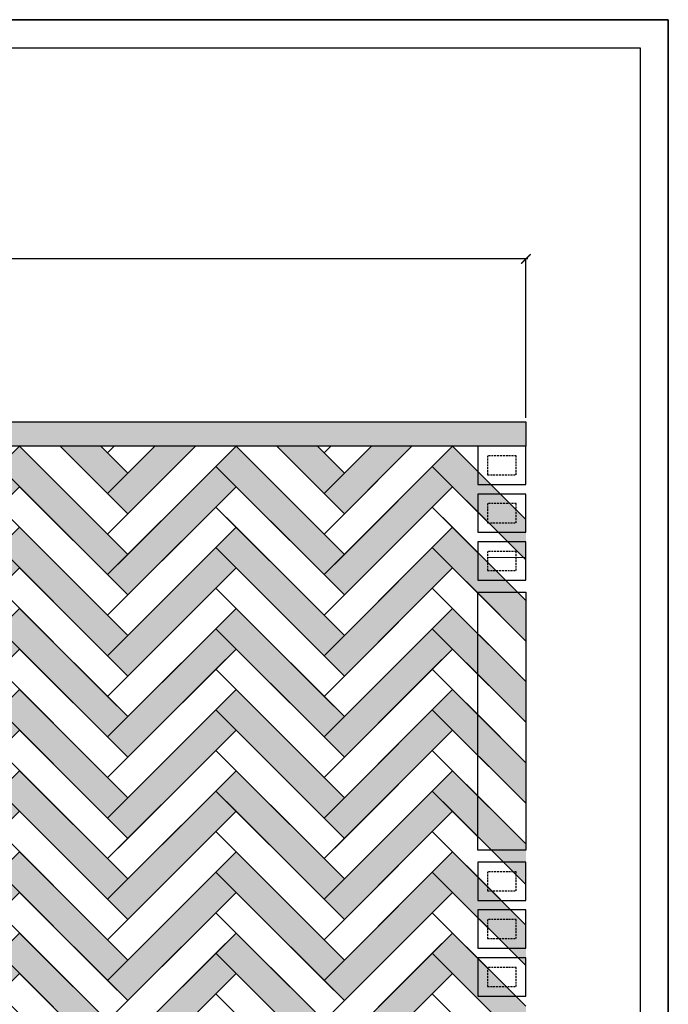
# Model space of a CAD drawing. Header units: millimetres. Extents: x 502444 to 745500, y -417645 to -375189.
# Tile 32 of 208: x 557381 to 560769, y -380337 to -375189. Entities that reach past the tile are written whole.
import ezdxf

# ---------------------------------------------------------------- set-up
doc = ezdxf.new("R2010")
doc.units = ezdxf.units.MM
doc.linetypes.add('DASHED', pattern=[0.75, 0.5, -0.25])
doc.layers.get('Defpoints').update_dxf_attribs({"color": 251})
for name, color, linetype, lineweight in [('0FM-WS-TEXT', 7, 'Continuous', 25), ('A-WALL', 113, 'Continuous', 9), ('Text', 7, 'Continuous', 25), ('Wall New', 1, 'Continuous', 50)]:
    doc.layers.add(name, color=color, linetype=linetype, lineweight=lineweight)
doc.layers.add('DIMENSIONS', color=7, linetype='Continuous', lineweight=25, true_color=0xcc0000)
doc.styles.add('RS75', font='@Malgun Gothic', dxfattribs={"height": 75})
doc.dimstyles.new('DIM', dxfattribs={"dimtxt": 100, "dimasz": 50, "dimexe": 0, "dimexo": 20, "dimgap": 0, "dimtad": 0, "dimdec": 0, "dimrnd": 5, "dimzin": 0, "dimdsep": 46, "dimtxsty": 'Standard', "dimblk": 'OBLIQUE', "dimcen": 0, "dimdle": 10, "dimadec": 4, "dimazin": 0, "dimtfac": 1, "dimtdec": 0, "dimtofl": 0, "dimtmove": 1, "dimatfit": 3, "dimfxl": 1, "dimtolj": 1, "dimtzin": 0, "dimarcsym": 0})

# ---------------------------------------------------------------- blocks, each defined once
blk = doc.blocks.new('sheet format horizontal')
at = {"layer": 'Text'}
for points in [[(66770.91, -4572.61), (66770.91, -3464.93), (65208.79, -3464.93), (65208.79, -4572.61)], [(66770.91, -4572.61), (65208.79, -4572.61), (65208.79, -3464.93), (66770.91, -3464.93)], [(65217.44, -3473.58), (66762.26, -3473.58), (66762.26, -4563.96), (65217.44, -4563.96)]]:
    blk.add_lwpolyline(points, close=True, dxfattribs=at)
blk = doc.blocks.new('_ArchTick')
at = {"color": 0, "linetype": 'ByBlock', "const_width": 0.15}
blk.add_lwpolyline([(-0.5, -0.5), (0.5, 0.5)], dxfattribs=at)
blk = doc.blocks.new('*D58')
at = {"layer": 'Defpoints', "color": 0, "lineweight": 25, "ltscale": 250, "transparency": 16777216}
for p in [(560024.9, -376439.2), (541016.5, -377291.8, 0), (560025, -377290.7, 0)]:
    blk.add_point(p, dxfattribs=at)
at = {"layer": 'DIMENSIONS', "color": 0, "lineweight": -2, "ltscale": 250, "transparency": 16777216}
for p, q in [((541006.5, -376440.2), (550158.1, -376439.7)), ((541016.5, -377271.8), (541016.5, -376440.2)), ((560034.9, -376439.2), (550883.3, -376439.7)), ((560025, -377270.7), (560024.9, -376439.2))]:
    blk.add_line(p, q, dxfattribs=at)
at = {"layer": 'DIMENSIONS', "color": 0, "lineweight": -2, "ltscale": 250, "transparency": 16777216, "xscale": 50, "yscale": 50, "zscale": 50}
for p, rotation in [((541016.5, -376440.2), 180.0032110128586), ((560024.9, -376439.2), 0.003211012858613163)]:
    blk.add_blockref('_ArchTick', p, dxfattribs=dict(at, rotation=rotation))
at = {"layer": 'DIMENSIONS', "color": 0, "ltscale": 250, "transparency": 16777216, "insert": (550520.7, -376439.7), "char_height": 75, "attachment_point": 5, "rotation": 0.0032, "style": 'RS75'}
blk.add_mtext('\\A1;{\\H2.6667x;19010}', dxfattribs=at)

msp = doc.modelspace()

# ---------------------------------------------------------------- hatches: boundary and pattern name
at = {"layer": '0FM-WS-TEXT'}
h = msp.add_hatch(color=256, dxfattribs=at)
h.dxf.hatch_style = 1
h.paths.add_polyline_path([(560024.96632, -377291.76014), (541016.51592, -377291.76014), (541016.54237, -377418.76014), (560024.99277, -377418.76014)])
at = {"layer": '0FM-WS-TEXT', "true_color": 0x5a422b}
h = msp.add_hatch(color=49, dxfattribs=at)
h.dxf.hatch_style = 1
h.paths.add_polyline_path([(553985.59932, -378691.55235), (553879.5333, -378797.61836), (554445.21873, -379363.30379), (554551.28474, -379257.23777)])
h.paths.add_polyline_path([(555116.97017, -378903.68438), (555010.90415, -378797.61836), (554551.28474, -379257.23777), (554445.21873, -379363.30379), (554551.28474, -379469.36981)])
h.paths.add_polyline_path([(555116.97017, -378691.55235), (555010.90415, -378797.61836), (555576.58958, -379363.30379), (555682.65559, -379257.23777)])
h.paths.add_polyline_path([(556248.34102, -378903.68438), (556142.275, -378797.61836), (555682.65559, -379257.23777), (555576.58958, -379363.30379), (555682.65559, -379469.36981)])
h.paths.add_polyline_path([(556248.34102, -378691.55235), (556142.275, -378797.61836), (556248.34102, -378903.68438), (556707.96043, -379363.30379), (556814.02644, -379257.23777)])
h.paths.add_polyline_path([(557379.71187, -378903.68438), (557273.64585, -378797.61836), (556814.02644, -379257.23777), (556707.96043, -379363.30379), (556814.02644, -379469.36981)])
h.paths.add_polyline_path([(557379.71187, -378691.55235), (557273.64585, -378797.61836), (557839.33128, -379363.30379), (557945.39729, -379257.23777)])
h.paths.add_polyline_path([(558511.08272, -378903.68438), (558405.0167, -378797.61836), (557945.39729, -379257.23777), (557839.33128, -379363.30379), (557945.39729, -379469.36981)])
h.paths.add_polyline_path([(558511.08272, -378691.55235), (558405.0167, -378797.61836), (558970.70213, -379363.30379), (559076.76814, -379257.23777)])
h.paths.add_polyline_path([(559642.45357, -378903.68438), (559536.38755, -378797.61836), (559076.76814, -379257.23777), (558970.70213, -379363.30379), (559076.76814, -379469.36981)])
h.paths.add_polyline_path([(559642.45357, -378479.42031), (559536.38755, -378373.3543), (559076.76814, -378832.9737), (558970.70213, -378939.03972), (559076.76814, -379045.10574)])
h.paths.add_polyline_path([(558511.08272, -378267.28828), (558405.0167, -378373.3543), (558970.70213, -378939.03972), (559076.76814, -378832.9737)])
h.paths.add_polyline_path([(558511.08272, -378479.42031), (558405.0167, -378373.3543), (557945.39729, -378832.9737), (557839.33128, -378939.03972), (557945.39729, -379045.10574)])
h.paths.add_polyline_path([(557379.71187, -378267.28828), (557273.64585, -378373.3543), (557839.33128, -378939.03972), (557945.39729, -378832.9737)])
h.paths.add_polyline_path([(557379.71187, -378479.42031), (557273.64585, -378373.3543), (556814.02644, -378832.9737), (556707.96043, -378939.03972), (556814.02644, -379045.10574)])
h.paths.add_polyline_path([(556248.34102, -378267.28828), (556142.275, -378373.3543), (556248.34102, -378479.42031), (556707.96043, -378939.03972), (556814.02644, -378832.9737)])
h.paths.add_polyline_path([(556248.34102, -378479.42031), (556142.275, -378373.3543), (555682.65559, -378832.9737), (555576.58958, -378939.03972), (555682.65559, -379045.10574)])
h.paths.add_polyline_path([(555116.97017, -378267.28828), (555010.90415, -378373.3543), (555576.58958, -378939.03972), (555682.65559, -378832.9737)])
h.paths.add_polyline_path([(555116.97017, -378479.42031), (555010.90415, -378373.3543), (554551.28474, -378832.9737), (554445.21873, -378939.03972), (554551.28474, -379045.10574)])
h.paths.add_polyline_path([(553985.59932, -378267.28828), (553879.5333, -378373.3543), (554445.21873, -378939.03972), (554551.28474, -378832.9737)])
h.paths.add_polyline_path([(553985.59932, -377843.02421), (553879.5333, -377949.09023), (554445.21873, -378514.77565), (554551.28474, -378408.70964)])
h.paths.add_polyline_path([(555116.97017, -378055.15624), (555010.90415, -377949.09023), (554551.28474, -378408.70964), (554445.21873, -378514.77565), (554551.28474, -378620.84167)])
h.paths.add_polyline_path([(555116.97017, -377843.02421), (555010.90415, -377949.09023), (555576.58958, -378514.77565), (555682.65559, -378408.70964)])
h.paths.add_polyline_path([(556248.34102, -378055.15624), (556142.275, -377949.09023), (555682.65559, -378408.70964), (555576.58958, -378514.77565), (555682.65559, -378620.84167)])
h.paths.add_polyline_path([(556248.34102, -377843.02421), (556142.275, -377949.09023), (556248.34102, -378055.15624), (556707.96043, -378514.77565), (556814.02644, -378408.70964)])
h.paths.add_polyline_path([(557379.71187, -378055.15624), (557273.64585, -377949.09023), (556814.02644, -378408.70964), (556707.96043, -378514.77565), (556814.02644, -378620.84167)])
h.paths.add_polyline_path([(557379.71187, -377843.02421), (557273.64585, -377949.09023), (557839.33128, -378514.77565), (557945.39729, -378408.70964)])
h.paths.add_polyline_path([(558511.08272, -378055.15624), (558405.0167, -377949.09023), (557945.39729, -378408.70964), (557839.33128, -378514.77565), (557945.39729, -378620.84167)])
h.paths.add_polyline_path([(558511.08272, -377843.02421), (558405.0167, -377949.09023), (558970.70213, -378514.77565), (559076.76814, -378408.70964)])
h.paths.add_polyline_path([(559642.45357, -378055.15624), (559536.38755, -377949.09023), (559076.76814, -378408.70964), (558970.70213, -378514.77565), (559076.76814, -378620.84167)])
h.paths.add_polyline_path([(559642.45357, -377630.89218), (559536.38755, -377524.82616), (559076.76814, -377984.44557), (558970.70213, -378090.51158), (559076.76814, -378196.5776)])
h.paths.add_polyline_path([(558513.07736, -377420.75478), (558509.08808, -377420.75478), (558405.0167, -377524.82616), (558970.70213, -378090.51158), (559076.76814, -377984.44557)])
h.paths.add_polyline_path([(558511.08272, -377630.89218), (558405.0167, -377524.82616), (557945.39729, -377984.44557), (557839.33128, -378090.51158), (557945.39729, -378196.5776)])
h.paths.add_polyline_path([(557381.70651, -377420.75478), (557377.71723, -377420.75478), (557273.64585, -377524.82616), (557839.33128, -378090.51158), (557945.39729, -377984.44557)])
h.paths.add_polyline_path([(557379.71187, -377630.89218), (557273.64585, -377524.82616), (556814.02644, -377984.44557), (556707.96043, -378090.51158), (556814.02644, -378196.5776)])
h.paths.add_polyline_path([(556250.33566, -377420.75478), (556246.34638, -377420.75478), (556142.275, -377524.82616), (556248.34102, -377630.89218), (556707.96043, -378090.51158), (556814.02644, -377984.44557)])
h.paths.add_polyline_path([(556248.34102, -377630.89218), (556142.275, -377524.82616), (555682.65559, -377984.44557), (555576.58958, -378090.51158), (555682.65559, -378196.5776)])
h.paths.add_polyline_path([(555118.96481, -377420.75478), (555114.97553, -377420.75478), (555010.90415, -377524.82616), (555576.58958, -378090.51158), (555682.65559, -377984.44557)])
h.paths.add_polyline_path([(555116.97017, -377630.89218), (555010.90415, -377524.82616), (554551.28474, -377984.44557), (554445.21873, -378090.51158), (554551.28474, -378196.5776)])
h.paths.add_polyline_path([(553987.59396, -377420.75478), (553983.60468, -377420.75478), (553879.5333, -377524.82616), (554445.21873, -378090.51158), (554551.28474, -377984.44557)])
h.paths.add_polyline_path([(554551.28474, -377560.1815), (554411.85803, -377420.75478), (554199.72599, -377420.75478), (554445.21873, -377666.24752)], flags=17)
h.paths.add_polyline_path([(554902.8435, -377420.75478), (554690.71146, -377420.75478), (554551.28474, -377560.1815), (554445.21873, -377666.24752), (554551.28474, -377772.31353)])
h.paths.add_polyline_path([(555543.22888, -377420.75478), (555331.09684, -377420.75478), (555576.58958, -377666.24752), (555682.65559, -377560.1815)], flags=17)
h.paths.add_polyline_path([(556034.21435, -377420.75478), (555822.08231, -377420.75478), (555682.65559, -377560.1815), (555576.58958, -377666.24752), (555682.65559, -377772.31353)])
h.paths.add_polyline_path([(556814.02644, -377560.1815), (556674.59973, -377420.75478), (556462.46769, -377420.75478), (556707.96043, -377666.24752)], flags=17)
h.paths.add_polyline_path([(557165.5852, -377420.75478), (556953.45316, -377420.75478), (556814.02644, -377560.1815), (556707.96043, -377666.24752), (556814.02644, -377772.31353)])
h.paths.add_polyline_path([(557805.97057, -377420.75478), (557593.83854, -377420.75478), (557839.33128, -377666.24752), (557945.39729, -377560.1815)], flags=17)
h.paths.add_polyline_path([(558296.95605, -377420.75478), (558084.82401, -377420.75478), (557945.39729, -377560.1815), (557839.33128, -377666.24752), (557945.39729, -377772.31353)])
h.paths.add_polyline_path([(558937.34142, -377420.75478), (558725.20939, -377420.75478), (558970.70213, -377666.24752), (559076.76814, -377560.1815)], flags=17)
h.paths.add_polyline_path([(559428.3269, -377420.75478), (559216.19486, -377420.75478), (559076.76814, -377560.1815), (558970.70213, -377666.24752), (559076.76814, -377772.31353)])
h.paths.add_polyline_path([(559536.38755, -378797.61836), (559536.38755, -378797.61836), (559642.45357, -378903.68438)], flags=17)
h.paths.add_polyline_path([(559536.38755, -378373.3543), (559536.38755, -378373.3543), (559642.45357, -378479.42031)], flags=17)
h.paths.add_polyline_path([(559544.56572, -377940.91206), (559536.38755, -377949.09023), (559642.45357, -378055.15624)], flags=17)
h.paths.add_polyline_path([(559536.38755, -377524.82616), (559640.45893, -377420.75478), (559536.38755, -377524.82616), (559642.45357, -377630.89218)])
h.paths.add_polyline_path([(559536.38755, -379646.1465), (559536.38755, -379646.1465), (559642.45357, -379752.21252)])
h.paths.add_polyline_path([(559536.38755, -380070.41057), (559536.38755, -380070.41057), (559642.45357, -380176.47659)])
h = msp.add_hatch(color=49, dxfattribs=at)
h.dxf.hatch_style = 1
h.paths.add_polyline_path([(559774.96632, -377601.85539), (559825.54881, -377601.85539), (559775.54881, -377551.85539), (559774.96632, -377551.85539), (559774.96632, -377551.27289), (559642.45357, -377418.76014), (559536.38755, -377524.82616), (559774.96632, -377763.40493)])
h.paths.add_polyline_path([(559975.54881, -377751.85539), (559824.96632, -377751.85539), (559824.96632, -377651.85539), (559875.54881, -377651.85539), (559825.54881, -377601.85539), (559774.96632, -377601.85539), (559774.96632, -377763.40493), (559813.41678, -377801.85539), (560024.96632, -377801.85539), (560024.96632, -377801.27289)])
h.paths.add_polyline_path([(560024.96632, -377801.85539), (559813.41678, -377801.85539), (559886.68224, -377875.12084), (560024.96632, -377875.12084)])
h.paths.add_polyline_path([(560024.96632, -377875.12084), (559886.68224, -377875.12084), (560024.96632, -378013.40493)])
h = msp.add_hatch(color=49, dxfattribs=at)
h.dxf.hatch_style = 1
h.paths.add_polyline_path([(559875.54881, -377651.85539), (559824.96632, -377651.85539), (559824.96632, -377751.85539), (559974.99277, -377751.85539), (559974.99277, -377751.29934)])
h = msp.add_hatch(color=49, dxfattribs=at)
h.dxf.hatch_style = 1
h.paths.add_polyline_path([(559774.96632, -378026.11945), (559825.54881, -378026.11945), (559775.54881, -377976.11945), (559774.96632, -377976.11945), (559774.96632, -377975.53696), (559642.45357, -377843.02421), (559536.38755, -377949.09023), (559774.96632, -378187.669)])
h.paths.add_polyline_path([(559975.54881, -378176.11945), (559824.96632, -378176.11945), (559824.96632, -378076.11945), (559875.54881, -378076.11945), (559825.54881, -378026.11945), (559774.96632, -378026.11945), (559774.96632, -378187.669), (559813.41678, -378226.11945), (560024.96632, -378226.11945), (560024.96632, -378225.53696)])
h.paths.add_polyline_path([(560024.96632, -378226.11945), (559813.41678, -378226.11945), (559886.68224, -378299.38491), (560024.96632, -378299.38491)])
h.paths.add_polyline_path([(560024.96632, -378299.38491), (559886.68224, -378299.38491), (560024.96632, -378437.669)])
h = msp.add_hatch(color=49, dxfattribs=at)
h.dxf.hatch_style = 1
h.paths.add_polyline_path([(559875.54881, -378076.11945), (559824.96632, -378076.11945), (559824.96632, -378176.11945), (559974.99277, -378176.11945), (559974.99277, -378175.56341)])
h = msp.add_hatch(color=49, dxfattribs=at)
h.dxf.hatch_style = 1
h.paths.add_polyline_path([(559774.96632, -378450.38352), (559825.54881, -378450.38352), (559775.54881, -378400.38352), (559774.96632, -378400.38352), (559774.96632, -378399.80103), (559642.45357, -378267.28828), (559536.38755, -378373.3543), (559774.96632, -378611.93306)])
h.paths.add_polyline_path([(559975.54881, -378600.38352), (559824.96632, -378600.38352), (559824.96632, -378500.38352), (559875.54881, -378500.38352), (559825.54881, -378450.38352), (559774.96632, -378450.38352), (559774.96632, -378611.93306), (559813.41678, -378650.38352), (560024.96632, -378650.38352), (560024.96632, -378649.80103)])
h.paths.add_polyline_path([(560024.96632, -378650.38352), (559813.41678, -378650.38352), (559886.68224, -378723.64898), (560024.96632, -378723.64898)])
h.paths.add_polyline_path([(560024.96632, -378723.64898), (559886.68224, -378723.64898), (560024.96632, -378861.93306)])
h = msp.add_hatch(color=49, dxfattribs=at)
h.dxf.hatch_style = 1
h.paths.add_polyline_path([(559875.54881, -378500.38352), (559824.96632, -378500.38352), (559824.96632, -378600.38352), (559974.99277, -378600.38352), (559974.99277, -378599.82748)])
h = msp.add_hatch(color=49, dxfattribs=at)
h.dxf.hatch_style = 1
h.paths.add_polyline_path([(559774.96632, -378874.64759), (559825.54881, -378874.64759), (559775.54881, -378824.64759), (559774.96632, -378824.64759), (559774.96632, -378824.0651), (559642.45357, -378691.55235), (559536.38755, -378797.61836), (559774.96632, -379036.19713)])
h.paths.add_polyline_path([(559975.54881, -379024.64759), (559824.96632, -379024.64759), (559824.96632, -378924.64759), (559875.54881, -378924.64759), (559825.54881, -378874.64759), (559774.96632, -378874.64759), (559774.96632, -379036.19713), (559813.41678, -379074.64759), (560024.96632, -379074.64759), (560024.96632, -379074.0651)])
h.paths.add_polyline_path([(560024.96632, -379074.64759), (559813.41678, -379074.64759), (559886.68224, -379147.91305), (560024.96632, -379147.91305)])
h.paths.add_polyline_path([(560024.96632, -379147.91305), (559886.68224, -379147.91305), (560024.96632, -379286.19713)])
h = msp.add_hatch(color=49, dxfattribs=at)
h.dxf.hatch_style = 1
h.paths.add_polyline_path([(559875.54881, -378924.64759), (559824.96632, -378924.64759), (559824.96632, -379024.64759), (559974.99277, -379024.64759), (559974.99277, -379024.09155)])
h = msp.add_hatch(color=49, dxfattribs=at)
h.dxf.hatch_style = 1
h.paths.add_polyline_path([(559642.45357, -381873.53286), (559536.38755, -381767.46685), (558970.70213, -382333.15227), (559076.76814, -382439.21829), (559536.38755, -381979.59888)])
h.paths.add_polyline_path([(558511.08272, -381661.40083), (558405.0167, -381767.46685), (558970.70213, -382333.15227), (559076.76814, -382227.08625)])
h.paths.add_polyline_path([(558405.0167, -381767.46685), (557839.33128, -382333.15227), (557945.39729, -382439.21829), (558405.0167, -381979.59888), (558511.08272, -381873.53286)])
h.paths.add_polyline_path([(557379.71187, -381661.40083), (557273.64585, -381767.46685), (557379.71187, -381873.53286), (557837.28996, -382331.11095), (557945.39729, -382227.08625)])
h.paths.add_polyline_path([(557379.71187, -381873.53286), (557273.64585, -381767.46685), (556707.96043, -382333.15227), (556814.02644, -382439.21829), (557273.64585, -381979.59888)])
h.paths.add_polyline_path([(556248.34102, -381661.40083), (556142.275, -381767.46685), (556248.34102, -381873.53286), (556707.91991, -382333.11176), (556814.02644, -382227.08625)])
h.paths.add_polyline_path([(556248.34102, -381873.53286), (556142.275, -381767.46685), (555579.47895, -382330.2629), (555682.65559, -382439.21829), (556142.275, -381979.59888)])
h.paths.add_polyline_path([(556142.275, -381555.33481), (556248.34102, -381449.26879), (556142.275, -381343.20278), (555576.58958, -381908.8882), (555682.65559, -382014.95422)])
h.paths.add_polyline_path([(555116.97017, -381237.13676), (555010.90415, -381343.20278), (555576.58958, -381908.8882), (555682.65559, -381802.82218)])
h.paths.add_polyline_path([(555116.97017, -381661.40083), (555010.90415, -381767.46685), (555576.58958, -382333.15227), (555682.65559, -382227.08625)])
h.paths.add_polyline_path([(555116.97017, -381873.53286), (555010.90415, -381767.46685), (554445.21873, -382333.15227), (554551.28474, -382439.21829), (555010.90415, -381979.59888)])
h.paths.add_polyline_path([(555010.90415, -381555.33481), (555116.97017, -381449.26879), (555010.90415, -381343.20278), (554551.28474, -381802.82218), (554445.21873, -381908.8882), (554551.28474, -382014.95422)])
h.paths.add_polyline_path([(553985.59932, -381237.13676), (553879.5333, -381343.20278), (554445.21873, -381908.8882), (554551.28474, -381802.82218)])
h.paths.add_polyline_path([(556248.34102, -381025.00473), (556142.275, -380918.93871), (555682.65559, -381378.55812), (555576.58958, -381484.62413), (555682.65559, -381590.69015)])
h.paths.add_polyline_path([(555116.97017, -380812.87269), (555010.90415, -380918.93871), (555576.58958, -381484.62413), (555682.65559, -381378.55812)])
h.paths.add_polyline_path([(555116.97017, -381025.00473), (555010.90415, -380918.93871), (554551.28474, -381378.55812), (554445.21873, -381484.62413), (554551.28474, -381590.69015)])
h.paths.add_polyline_path([(553985.59932, -380812.87269), (553879.5333, -380918.93871), (554445.21873, -381484.62413), (554551.28474, -381378.55812)])
h.paths.add_polyline_path([(553985.59932, -380388.60862), (553879.5333, -380494.67464), (554445.21873, -381060.36006), (554551.28474, -380954.29405)])
h.paths.add_polyline_path([(555116.97017, -380600.74066), (555010.90415, -380494.67464), (554551.28474, -380954.29405), (554445.21873, -381060.36006), (554551.28474, -381166.42608)])
h.paths.add_polyline_path([(555116.97017, -380388.60862), (555010.90415, -380494.67464), (555576.58958, -381060.36006), (555682.65559, -380954.29405)])
h.paths.add_polyline_path([(556248.34102, -380600.74066), (556142.275, -380494.67464), (555682.65559, -380954.29405), (555576.58958, -381060.36006), (555682.65559, -381166.42608)])
h.paths.add_polyline_path([(556248.34102, -380388.60862), (556142.275, -380494.67464), (556248.34102, -380600.74066), (556707.96043, -381060.36006), (556814.02644, -380954.29405)])
h.paths.add_polyline_path([(557379.71187, -380600.74066), (557273.64585, -380494.67464), (556814.02644, -380954.29405), (556707.96043, -381060.36006), (556814.02644, -381166.42608)])
h.paths.add_polyline_path([(557379.71187, -380388.60862), (557273.64585, -380494.67464), (557839.33128, -381060.36006), (557945.39729, -380954.29405)])
h.paths.add_polyline_path([(558511.08272, -380600.74066), (558405.0167, -380494.67464), (557945.39729, -380954.29405), (557839.33128, -381060.36006), (557945.39729, -381166.42608)])
h.paths.add_polyline_path([(558511.08272, -380388.60862), (558405.0167, -380494.67464), (558970.70213, -381060.36006), (559076.76814, -380954.29405)])
h.paths.add_polyline_path([(559642.45357, -380600.74066), (559536.38755, -380494.67464), (559076.76814, -380954.29405), (558970.70213, -381060.36006), (559076.76814, -381166.42608)])
h.paths.add_polyline_path([(559642.45357, -380176.47659), (559536.38755, -380070.41057), (559076.76814, -380530.02998), (558970.70213, -380636.096), (559076.76814, -380742.16201)])
h.paths.add_polyline_path([(558511.08272, -379964.34455), (558405.0167, -380070.41057), (558970.70213, -380636.096), (559076.76814, -380530.02998)])
h.paths.add_polyline_path([(558511.08272, -380176.47659), (558405.0167, -380070.41057), (557945.39729, -380530.02998), (557839.33128, -380636.096), (557945.39729, -380742.16201)])
h.paths.add_polyline_path([(557379.71187, -379964.34455), (557273.64585, -380070.41057), (557839.33128, -380636.096), (557945.39729, -380530.02998)])
h.paths.add_polyline_path([(557379.71187, -380176.47659), (557273.64585, -380070.41057), (556814.02644, -380530.02998), (556707.96043, -380636.096), (556814.02644, -380742.16201)])
h.paths.add_polyline_path([(556248.34102, -379964.34455), (556142.275, -380070.41057), (556248.34102, -380176.47659), (556707.96043, -380636.096), (556814.02644, -380530.02998)])
h.paths.add_polyline_path([(556248.34102, -380176.47659), (556142.275, -380070.41057), (555682.65559, -380530.02998), (555576.58958, -380636.096), (555682.65559, -380742.16201)])
h.paths.add_polyline_path([(555116.97017, -379964.34455), (555010.90415, -380070.41057), (555576.58958, -380636.096), (555682.65559, -380530.02998)])
h.paths.add_polyline_path([(555116.97017, -380176.47659), (555010.90415, -380070.41057), (554551.28474, -380530.02998), (554445.21873, -380636.096), (554551.28474, -380742.16201)])
h.paths.add_polyline_path([(553985.59932, -379964.34455), (553879.5333, -380070.41057), (554445.21873, -380636.096), (554551.28474, -380530.02998)])
h.paths.add_polyline_path([(553985.59932, -379540.08049), (553879.5333, -379646.1465), (554445.21873, -380211.83193), (554551.28474, -380105.76591)])
h.paths.add_polyline_path([(555116.97017, -379752.21252), (555010.90415, -379646.1465), (554551.28474, -380105.76591), (554445.21873, -380211.83193), (554551.28474, -380317.89794)])
h.paths.add_polyline_path([(555116.97017, -379540.08049), (555010.90415, -379646.1465), (555576.58958, -380211.83193), (555682.65559, -380105.76591)])
h.paths.add_polyline_path([(556248.34102, -379752.21252), (556142.275, -379646.1465), (555682.65559, -380105.76591), (555576.58958, -380211.83193), (555682.65559, -380317.89794)])
h.paths.add_polyline_path([(556248.34102, -379540.08049), (556142.275, -379646.1465), (556248.34102, -379752.21252), (556707.96043, -380211.83193), (556814.02644, -380105.76591)])
h.paths.add_polyline_path([(557379.71187, -379752.21252), (557273.64585, -379646.1465), (556814.02644, -380105.76591), (556707.96043, -380211.83193), (556814.02644, -380317.89794)])
h.paths.add_polyline_path([(557379.71187, -379540.08049), (557273.64585, -379646.1465), (557839.33128, -380211.83193), (557945.39729, -380105.76591)])
h.paths.add_polyline_path([(558511.08272, -379752.21252), (558405.0167, -379646.1465), (557945.39729, -380105.76591), (557839.33128, -380211.83193), (557945.39729, -380317.89794)])
h.paths.add_polyline_path([(558511.08272, -379540.08049), (558405.0167, -379646.1465), (558970.70213, -380211.83193), (559076.76814, -380105.76591)])
h.paths.add_polyline_path([(559642.45357, -379752.21252), (559536.38755, -379646.1465), (559076.76814, -380105.76591), (558970.70213, -380211.83193), (559076.76814, -380317.89794)])
h.paths.add_polyline_path([(559642.45357, -379327.94845), (559536.38755, -379221.88243), (559076.76814, -379681.50184), (558970.70213, -379787.56786), (559076.76814, -379893.63388)])
h.paths.add_polyline_path([(558511.08272, -379115.81642), (558405.0167, -379221.88243), (558970.70213, -379787.56786), (559076.76814, -379681.50184)])
h.paths.add_polyline_path([(558511.08272, -379327.94845), (558405.0167, -379221.88243), (557945.39729, -379681.50184), (557839.33128, -379787.56786), (557945.39729, -379893.63388)])
h.paths.add_polyline_path([(557379.71187, -379115.81642), (557273.64585, -379221.88243), (557839.33128, -379787.56786), (557945.39729, -379681.50184)])
h.paths.add_polyline_path([(557379.71187, -379327.94845), (557273.64585, -379221.88243), (556814.02644, -379681.50184), (556707.96043, -379787.56786), (556814.02644, -379893.63388)])
h.paths.add_polyline_path([(556248.34102, -379115.81642), (556142.275, -379221.88243), (556248.34102, -379327.94845), (556707.96043, -379787.56786), (556814.02644, -379681.50184)])
h.paths.add_polyline_path([(556248.34102, -379327.94845), (556142.275, -379221.88243), (555682.65559, -379681.50184), (555576.58958, -379787.56786), (555682.65559, -379893.63388)])
h.paths.add_polyline_path([(555116.97017, -379115.81642), (555010.90415, -379221.88243), (555576.58958, -379787.56786), (555682.65559, -379681.50184)])
h.paths.add_polyline_path([(555116.97017, -379327.94845), (555010.90415, -379221.88243), (554551.28474, -379681.50184), (554445.21873, -379787.56786), (554551.28474, -379893.63388)])
h.paths.add_polyline_path([(553985.59932, -379115.81642), (553879.5333, -379221.88243), (554445.21873, -379787.56786), (554551.28474, -379681.50184)])
h = msp.add_hatch(color=49, dxfattribs=at)
h.dxf.hatch_style = 1
h.paths.add_polyline_path([(559774.96632, -379298.91166), (559825.54881, -379298.91166), (559775.54881, -379248.91166), (559774.96632, -379248.91166), (559774.96632, -379248.32917), (559642.45357, -379115.81642), (559536.38755, -379221.88243), (559774.96632, -379460.4612)])
h.paths.add_polyline_path([(559975.54881, -379448.91166), (559824.96632, -379448.91166), (559824.96632, -379348.91166), (559875.54881, -379348.91166), (559825.54881, -379298.91166), (559774.96632, -379298.91166), (559774.96632, -379460.4612), (559813.41678, -379498.91166), (560024.96632, -379498.91166), (560024.96632, -379498.32917)])
h.paths.add_polyline_path([(560024.96632, -379498.91166), (559813.41678, -379498.91166), (559886.68224, -379572.17712), (560024.96632, -379572.17712)])
h.paths.add_polyline_path([(560024.96632, -379572.17712), (559886.68224, -379572.17712), (560024.96632, -379710.4612)])
h = msp.add_hatch(color=49, dxfattribs=at)
h.dxf.hatch_style = 1
h.paths.add_polyline_path([(559875.54881, -379348.91166), (559824.96632, -379348.91166), (559824.96632, -379448.91166), (559974.99277, -379448.91166), (559974.99277, -379448.35561)])
h = msp.add_hatch(color=49, dxfattribs=at)
h.dxf.hatch_style = 1
h.paths.add_polyline_path([(559774.96632, -379723.17573), (559825.54881, -379723.17573), (559775.54881, -379673.17573), (559774.96632, -379673.17573), (559774.96632, -379672.59324), (559642.45357, -379540.08049), (559536.38755, -379646.1465), (559774.96632, -379884.72527)])
h.paths.add_polyline_path([(559975.54881, -379873.17573), (559824.96632, -379873.17573), (559824.96632, -379773.17573), (559875.54881, -379773.17573), (559825.54881, -379723.17573), (559774.96632, -379723.17573), (559774.96632, -379884.72527), (559813.41678, -379923.17573), (560024.96632, -379923.17573), (560024.96632, -379922.59324)])
h.paths.add_polyline_path([(560024.96632, -379923.17573), (559813.41678, -379923.17573), (559886.68224, -379996.44119), (560024.96632, -379996.44119)])
h.paths.add_polyline_path([(560024.96632, -379996.44119), (559886.68224, -379996.44119), (560024.96632, -380134.72527)])
h = msp.add_hatch(color=49, dxfattribs=at)
h.dxf.hatch_style = 1
h.paths.add_polyline_path([(559875.54881, -379773.17573), (559824.96632, -379773.17573), (559824.96632, -379873.17573), (559974.99277, -379873.17573), (559974.99277, -379872.61968)])
h = msp.add_hatch(color=49, dxfattribs=at)
h.dxf.hatch_style = 1
h.paths.add_polyline_path([(559774.96632, -380147.4398), (559825.54881, -380147.4398), (559775.54881, -380097.4398), (559774.96632, -380097.4398), (559774.96632, -380096.85731), (559642.45357, -379964.34455), (559536.38755, -380070.41057), (559774.96632, -380308.98934)])
h.paths.add_polyline_path([(559975.54881, -380297.4398), (559824.96632, -380297.4398), (559824.96632, -380197.4398), (559875.54881, -380197.4398), (559825.54881, -380147.4398), (559774.96632, -380147.4398), (559774.96632, -380308.98934), (559813.41678, -380347.4398), (560024.96632, -380347.4398), (560024.96632, -380346.85731)])
h.paths.add_polyline_path([(560024.96632, -380347.4398), (559813.41678, -380347.4398), (559886.68224, -380420.70526), (560024.96632, -380420.70526)])
h.paths.add_polyline_path([(560024.96632, -380420.70526), (559886.68224, -380420.70526), (560024.96632, -380558.98934)])
h = msp.add_hatch(color=49, dxfattribs=at)
h.dxf.hatch_style = 1
h.paths.add_polyline_path([(559875.54881, -380197.4398), (559824.96632, -380197.4398), (559824.96632, -380297.4398), (559974.99277, -380297.4398), (559974.99277, -380296.88375)])

# ---------------------------------------------------------------- linework, layer by layer
at = {"layer": '0FM-WS-TEXT', "elevation": 0}
for points in [[(545616.49013, -377291.76014), (560024.96632, -377291.76014), (560024.99277, -377418.76014), (545616.48488, -377418.76014)], [(557839.33128, -378090.51158), (557945.39729, -377984.44557), (557379.71187, -377418.76014), (557273.64585, -377524.82616)], [(558970.70213, -378090.51158), (559076.76814, -377984.44557), (558511.08272, -377418.76014), (558405.0167, -377524.82616)], [(560024.99277, -377618.76014), (560024.99277, -377418.76014), (559774.96632, -377418.76014), (559774.96632, -377618.76014)], [(557945.39729, -378196.5776), (557839.33128, -378090.51158), (558405.0167, -377524.82616), (558511.08272, -377630.89218)], [(559076.76814, -378196.5776), (558970.70213, -378090.51158), (559536.38755, -377524.82616), (559642.45357, -377630.89218)], [(557839.33128, -378302.64362), (557945.39729, -378196.5776), (557379.71187, -377630.89218), (557273.64585, -377736.95819)], [(558970.70213, -378302.64362), (559076.76814, -378196.5776), (558511.08272, -377630.89218), (558405.0167, -377736.95819)], [(560024.99277, -377868.76014), (560024.99277, -377668.76014), (559774.96632, -377668.76014), (559774.96632, -377868.76014)], [(557945.39729, -378408.70964), (557839.33128, -378302.64362), (558405.0167, -377736.95819), (558511.08272, -377843.02421)], [(559076.76814, -378408.70964), (558970.70213, -378302.64362), (559536.38755, -377736.95819), (559642.45357, -377843.02421)], [(557839.33128, -378514.77565), (557945.39729, -378408.70964), (557379.71187, -377843.02421), (557273.64585, -377949.09023)], [(558970.70213, -378514.77565), (559076.76814, -378408.70964), (558511.08272, -377843.02421), (558405.0167, -377949.09023)], [(560024.99277, -378118.76014), (560024.99277, -377918.76014), (559774.96632, -377918.76014), (559774.96632, -378118.76014)], [(557945.39729, -378620.84167), (557839.33128, -378514.77565), (558405.0167, -377949.09023), (558511.08272, -378055.15624)], [(559076.76814, -378620.84167), (558970.70213, -378514.77565), (559536.38755, -377949.09023), (559642.45357, -378055.15624)], [(557839.33128, -378726.90769), (557945.39729, -378620.84167), (557379.71187, -378055.15624), (557273.64585, -378161.22226)], [(558970.70213, -378726.90769), (559076.76814, -378620.84167), (558511.08272, -378055.15624), (558405.0167, -378161.22226)], [(557945.39729, -378832.9737), (557839.33128, -378726.90769), (558405.0167, -378161.22226), (558511.08272, -378267.28828)], [(559076.76814, -378832.9737), (558970.70213, -378726.90769), (559536.38755, -378161.22226), (559642.45357, -378267.28828)], [(559774.96632, -379531.26014), (559774.96632, -378181.26014), (560024.99277, -378181.26014), (560024.99277, -379531.26014)], [(557839.33128, -378939.03972), (557945.39729, -378832.9737), (557379.71187, -378267.28828), (557273.64585, -378373.3543)], [(558970.70213, -378939.03972), (559076.76814, -378832.9737), (558511.08272, -378267.28828), (558405.0167, -378373.3543)], [(557945.39729, -379045.10574), (557839.33128, -378939.03972), (558405.0167, -378373.3543), (558511.08272, -378479.42031)], [(559076.76814, -379045.10574), (558970.70213, -378939.03972), (559536.38755, -378373.3543), (559642.45357, -378479.42031)], [(557839.33128, -379151.17176), (557945.39729, -379045.10574), (557379.71187, -378479.42031), (557273.64585, -378585.48633)], [(558970.70213, -379151.17176), (559076.76814, -379045.10574), (558511.08272, -378479.42031), (558405.0167, -378585.48633)], [(557945.39729, -379257.23777), (557839.33128, -379151.17176), (558405.0167, -378585.48633), (558511.08272, -378691.55235)], [(559076.76814, -379257.23777), (558970.70213, -379151.17176), (559536.38755, -378585.48633), (559642.45357, -378691.55235)], [(557839.33128, -379363.30379), (557945.39729, -379257.23777), (557379.71187, -378691.55235), (557273.64585, -378797.61836)], [(558970.70213, -379363.30379), (559076.76814, -379257.23777), (558511.08272, -378691.55235), (558405.0167, -378797.61836)], [(557945.39729, -379469.36981), (557839.33128, -379363.30379), (558405.0167, -378797.61836), (558511.08272, -378903.68438)], [(559076.76814, -379469.36981), (558970.70213, -379363.30379), (559536.38755, -378797.61836), (559642.45357, -378903.68438)], [(557839.33128, -379575.43582), (557945.39729, -379469.36981), (557379.71187, -378903.68438), (557273.64585, -379009.7504)], [(558970.70213, -379575.43582), (559076.76814, -379469.36981), (558511.08272, -378903.68438), (558405.0167, -379009.7504)], [(557945.39729, -379681.50184), (557839.33128, -379575.43582), (558405.0167, -379009.7504), (558511.08272, -379115.81642)], [(559076.76814, -379681.50184), (558970.70213, -379575.43582), (559536.38755, -379009.7504), (559642.45357, -379115.81642)], [(557839.33128, -379787.56786), (557945.39729, -379681.50184), (557379.71187, -379115.81642), (557273.64585, -379221.88243)], [(558970.70213, -379787.56786), (559076.76814, -379681.50184), (558511.08272, -379115.81642), (558405.0167, -379221.88243)], [(557945.39729, -379893.63388), (557839.33128, -379787.56786), (558405.0167, -379221.88243), (558511.08272, -379327.94845)], [(559076.76814, -379893.63388), (558970.70213, -379787.56786), (559536.38755, -379221.88243), (559642.45357, -379327.94845)], [(557839.33128, -379999.69989), (557945.39729, -379893.63388), (557379.71187, -379327.94845), (557273.64585, -379434.01447)], [(558970.70213, -379999.69989), (559076.76814, -379893.63388), (558511.08272, -379327.94845), (558405.0167, -379434.01447)], [(557945.39729, -380105.76591), (557839.33128, -379999.69989), (558405.0167, -379434.01447), (558511.08272, -379540.08049)], [(559076.76814, -380105.76591), (558970.70213, -379999.69989), (559536.38755, -379434.01447), (559642.45357, -379540.08049)], [(557839.33128, -380211.83193), (557945.39729, -380105.76591), (557379.71187, -379540.08049), (557273.64585, -379646.1465)], [(558970.70213, -380211.83193), (559076.76814, -380105.76591), (558511.08272, -379540.08049), (558405.0167, -379646.1465)], [(560024.99277, -379793.76014), (560024.99277, -379593.76014), (559774.96632, -379593.76014), (559774.96632, -379793.76014)], [(557945.39729, -380317.89794), (557839.33128, -380211.83193), (558405.0167, -379646.1465), (558511.08272, -379752.21252)], [(559076.76814, -380317.89794), (558970.70213, -380211.83193), (559536.38755, -379646.1465), (559642.45357, -379752.21252)], [(557839.33128, -380423.96396), (557945.39729, -380317.89794), (557379.71187, -379752.21252), (557273.64585, -379858.27854)], [(558970.70213, -380423.96396), (559076.76814, -380317.89794), (558511.08272, -379752.21252), (558405.0167, -379858.27854)], [(560024.99277, -380043.76014), (560024.99277, -379843.76014), (559774.96632, -379843.76014), (559774.96632, -380043.76014)], [(557945.39729, -380530.02998), (557839.33128, -380423.96396), (558405.0167, -379858.27854), (558511.08272, -379964.34455)], [(559076.76814, -380530.02998), (558970.70213, -380423.96396), (559536.38755, -379858.27854), (559642.45357, -379964.34455)], [(557839.33128, -380636.096), (557945.39729, -380530.02998), (557379.71187, -379964.34455), (557273.64585, -380070.41057)], [(558970.70213, -380636.096), (559076.76814, -380530.02998), (558511.08272, -379964.34455), (558405.0167, -380070.41057)], [(557945.39729, -380742.16201), (557839.33128, -380636.096), (558405.0167, -380070.41057), (558511.08272, -380176.47659)], [(559076.76814, -380742.16201), (558970.70213, -380636.096), (559536.38755, -380070.41057), (559642.45357, -380176.47659)], [(560024.99277, -380293.76014), (560024.99277, -380093.76014), (559774.96632, -380093.76014), (559774.96632, -380293.76014)], [(557839.33128, -380848.22803), (557945.39729, -380742.16201), (557379.71187, -380176.47659), (557273.64585, -380282.54261)], [(558970.70213, -380848.22803), (559076.76814, -380742.16201), (558511.08272, -380176.47659), (558405.0167, -380282.54261)], [(557945.39729, -380954.29405), (557839.33128, -380848.22803), (558405.0167, -380282.54261), (558511.08272, -380388.60862)], [(559076.76814, -380954.29405), (558970.70213, -380848.22803), (559536.38755, -380282.54261), (559642.45357, -380388.60862)]]:
    msp.add_lwpolyline(points, close=True, dxfattribs=at)
for points in [[(557381.70651, -377420.75478), (557839.33128, -377878.37955), (557945.39729, -377772.31353), (557593.83854, -377420.75478)], [(557593.83854, -377420.75478), (557839.33128, -377666.24752), (557945.39729, -377560.1815), (557805.97057, -377420.75478)], [(558509.08808, -377420.75478), (557945.39729, -377984.44557), (557839.33128, -377878.37955), (558296.95605, -377420.75478)], [(558296.95605, -377420.75478), (557945.39729, -377772.31353), (557839.33128, -377666.24752), (558084.82401, -377420.75478)], [(558084.82401, -377420.75478), (557945.39729, -377560.1815), (557839.33128, -377454.11548), (557872.69198, -377420.75478)], [(558513.07736, -377420.75478), (558970.70213, -377878.37955), (559076.76814, -377772.31353), (558725.20939, -377420.75478)], [(558725.20939, -377420.75478), (558970.70213, -377666.24752), (559076.76814, -377560.1815), (558937.34142, -377420.75478)], [(559640.45893, -377420.75478), (559076.76814, -377984.44557), (558970.70213, -377878.37955), (559428.3269, -377420.75478)], [(559428.3269, -377420.75478), (559076.76814, -377772.31353), (558970.70213, -377666.24752), (559216.19486, -377420.75478)], [(559216.19486, -377420.75478), (559076.76814, -377560.1815), (558970.70213, -377454.11548), (559004.06283, -377420.75478)], [(560024.96632, -377801.27289), (559642.45357, -377418.76014), (559536.38755, -377524.82616), (559889.94094, -377878.37955)], [(560024.99277, -378013.43137), (559642.45357, -377630.89218), (559536.38755, -377736.95819), (560024.96632, -378225.53696)], [(560024.96632, -378225.53696), (559642.45357, -377843.02421), (559536.38755, -377949.09023), (559889.94094, -378302.64362)], [(560024.99277, -378437.69544), (559642.45357, -378055.15624), (559536.38755, -378161.22226), (560024.96632, -378649.80103)], [(560024.96632, -378649.80103), (559642.45357, -378267.28828), (559536.38755, -378373.3543), (559889.94094, -378726.90769)], [(560024.96632, -378861.93306), (559642.45357, -378479.42031), (559536.38755, -378585.48633), (559889.94094, -378939.03972)], [(560024.99277, -378861.95951), (559642.45357, -378479.42031), (559536.38755, -378585.48633), (560024.96632, -379074.0651)], [(560024.99277, -379074.09155), (559642.45357, -378691.55235), (559536.38755, -378797.61836), (560024.96632, -379286.19713)], [(560024.96632, -379286.19713), (559642.45357, -378903.68438), (559536.38755, -379009.7504), (559889.94094, -379363.30379)], [(560024.99277, -379498.35561), (559642.45357, -379115.81642), (559536.38755, -379221.88243), (560024.96632, -379710.4612)], [(560024.96632, -379710.4612), (559642.45357, -379327.94845), (559536.38755, -379434.01447), (559889.94094, -379787.56786)], [(560024.99277, -379922.61968), (559642.45357, -379540.08049), (559536.38755, -379646.1465), (560024.96632, -380134.72527)], [(560024.96632, -380134.72527), (559642.45357, -379752.21252), (559536.38755, -379858.27854), (559889.94094, -380211.83193)], [(560024.99277, -380346.88375), (559642.45357, -379964.34455), (559536.38755, -380070.41057), (560024.96632, -380558.98934)], [(560024.96632, -380558.98934), (559642.45357, -380176.47659), (559536.38755, -380282.54261), (559889.94094, -380636.096)]]:
    msp.add_lwpolyline(points, dxfattribs=at)
at = {"layer": '0FM-WS-TEXT', "linetype": 'DASHED', "ltscale": 20, "elevation": 0}
for points in [[(559824.96632, -377468.76014), (559824.96632, -377568.76014), (559974.99277, -377568.76014), (559974.99277, -377468.76014)], [(559824.96632, -377718.76014), (559824.96632, -377818.76014), (559974.99277, -377818.76014), (559974.99277, -377718.76014)], [(559824.96632, -377968.76014), (559824.96632, -378068.76014), (559974.99277, -378068.76014), (559974.99277, -377968.76014)], [(559824.96632, -379643.76014), (559824.96632, -379743.76014), (559974.99277, -379743.76014), (559974.99277, -379643.76014)], [(559824.96632, -379893.76014), (559824.96632, -379993.76014), (559974.99277, -379993.76014), (559974.99277, -379893.76014)], [(559824.96632, -380143.76014), (559824.96632, -380243.76014), (559974.99277, -380243.76014), (559974.99277, -380143.76014)]]:
    msp.add_lwpolyline(points, close=True, dxfattribs=at)
at = {"layer": 'A-WALL', "color": 130, "lineweight": 18}
msp.add_line((559826.04686, -378000.88698, 0), (560026.04686, -378000.88698, 0), dxfattribs=at)

# ---------------------------------------------------------------- block references
at = {"layer": 'Wall New', "color": 5, "true_color": 0x0000ff, "xscale": 16.94267598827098, "yscale": 16.94267598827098, "zscale": 16.94267598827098}
msp.add_blockref('sheet format horizontal', (-570508.69964, -316483.49216, 2803.51127), dxfattribs=at)

# ---------------------------------------------------------------- dimensions: what is measured, and where the dimension line sits
at = {"layer": 'DIMENSIONS', "color": 252, "ltscale": 250, "true_color": 0x939598}
dim = msp.add_aligned_dim(p1=(541016.52915, -377291.76014, 0), p2=(560024.9661, -377290.69486, 0), distance=851.5311, text='{\\H2.6667x;<>}', dimstyle='DIM', override={"dimtxt": 60, "dimtxsty": 'RS75', "dimblk1": 'ArchTick', "dimblk2": 'ArchTick', "dimsah": 1}, dxfattribs=at)
dim.commit()
dim.dimension.update_dxf_attribs({"geometry": '*D58', "text_midpoint": (550520.6999, -376439.6964)})

doc.saveas('drawing.dxf')
